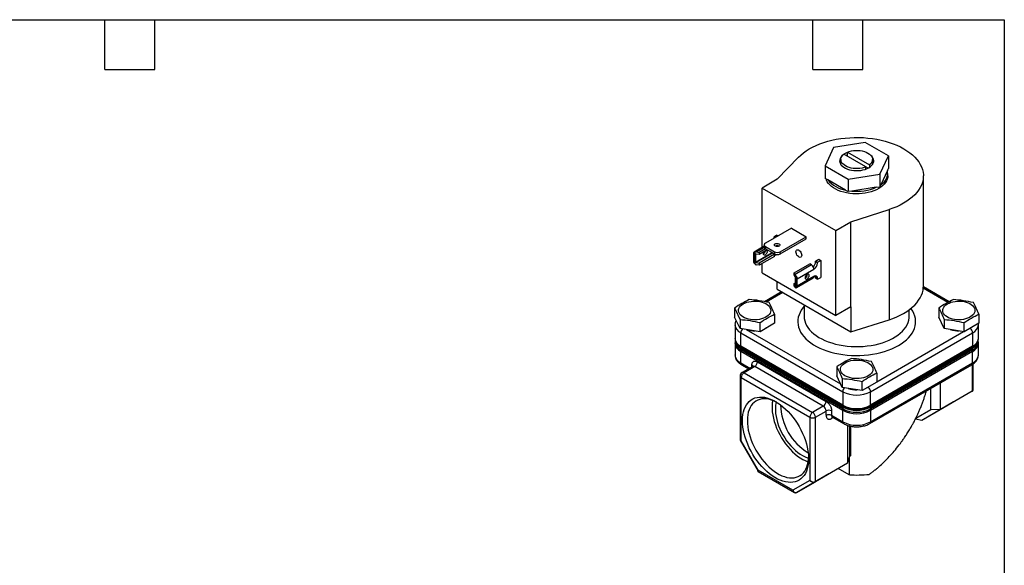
# Model space of a CAD drawing. Header units: inches. Extents: x 0.5 to 21.5, y 0.5 to 16.5.
# Tile 3 of 3: x 9.7 to 21.5, y 9.9 to 16.5. Entities that reach past the tile are written whole.
import ezdxf

# ---------------------------------------------------------------- set-up
doc = ezdxf.new("R2010")
doc.units = ezdxf.units.IN
doc.header["$LTSCALE"] = 2
doc.header["$MEASUREMENT"] = 0
doc.layers.add('TEXT', color=140, linetype='Continuous', lineweight=25)

msp = doc.modelspace()

# ---------------------------------------------------------------- linework, layer by layer
for p, q in [((19.83, 15.024), (19.45, 14.966)), ((20.108, 14.864), (19.83, 15.024)), ((19.45, 14.966), (19.348, 14.746)), ((19.617, 14.909), (19.882, 14.756)), ((19.617, 14.86), (19.617, 14.909)), ((19.028, 14.847), (18.775, 14.583)), ((19.538, 14.821), (19.538, 14.772)), ((19.839, 14.732), (19.574, 14.885)), ((19.583, 14.889), (19.575, 14.884)), ((19.617, 14.871), (19.606, 14.867)), ((19.918, 14.772), (19.918, 14.821)), ((20.006, 14.645), (20.108, 14.864)), ((20.108, 14.864), (20.108, 14.712)), ((19.348, 14.746), (19.626, 14.586)), ((19.348, 14.746), (19.348, 14.594)), ((19.839, 14.706), (19.839, 14.732)), ((19.865, 14.717), (19.839, 14.732)), ((19.882, 14.756), (19.882, 14.727)), ((20.096, 14.687), (20.017, 14.517)), ((20.096, 14.687), (20.108, 14.712)), ((18.775, 14.583), (18.592, 14.477)), ((19.38, 14.576), (19.348, 14.594)), ((19.595, 14.452), (19.38, 14.576)), ((19.626, 14.586), (20.006, 14.645)), ((19.626, 14.586), (19.626, 14.434)), ((20.006, 14.645), (20.006, 14.493)), ((20.101, 14.623), (20.101, 14.653)), ((20.528, 13.3), (20.528, 14.623)), ((18.592, 14.477), (19.476, 13.967)), ((18.592, 13.763), (18.592, 14.477)), ((19.595, 14.452), (19.626, 14.434)), ((19.669, 14.441), (19.626, 14.434)), ((19.963, 14.486), (19.669, 14.441)), ((19.963, 14.486), (20.006, 14.493)), ((20.017, 14.517), (20.006, 14.493)), ((19.659, 14.073), (20.116, 14.219)), ((20.116, 14.219), (20.116, 12.896)), ((19.476, 13.967), (19.659, 14.073)), ((19.659, 13.052), (19.659, 14.073)), ((18.944, 13.995), (18.632, 13.815)), ((18.944, 13.995), (19.123, 13.892)), ((19.476, 12.946), (19.476, 13.967)), ((18.771, 13.911), (18.733, 13.889)), ((18.733, 13.889), (18.747, 13.881)), ((18.733, 13.889), (18.733, 13.88)), ((18.733, 13.88), (18.733, 13.873)), ((18.733, 13.88), (18.739, 13.877)), ((18.771, 13.911), (18.785, 13.903)), ((18.811, 13.712), (19.123, 13.892)), ((18.811, 13.686), (19.123, 13.866)), ((19.123, 13.866), (19.123, 13.892)), ((18.618, 13.778), (18.497, 13.709)), ((18.523, 13.71), (18.618, 13.765)), ((18.632, 13.748), (18.555, 13.704)), ((18.654, 13.736), (18.555, 13.678)), ((18.618, 13.795), (18.618, 13.769)), ((18.632, 13.774), (18.74, 13.712)), ((18.632, 13.774), (18.632, 13.748)), ((18.632, 13.748), (18.74, 13.686)), ((18.794, 13.782), (18.794, 13.779)), ((18.488, 13.69), (18.488, 13.602)), ((18.507, 13.561), (18.507, 13.71)), ((18.513, 13.587), (18.712, 13.702)), ((18.52, 13.685), (18.513, 13.681)), ((18.513, 13.681), (18.513, 13.587)), ((18.718, 13.695), (18.52, 13.581)), ((18.555, 13.678), (18.52, 13.685)), ((18.523, 13.71), (18.555, 13.704)), ((18.555, 13.704), (18.555, 13.678)), ((18.741, 13.682), (18.555, 13.575)), ((18.741, 13.657), (18.555, 13.549)), ((18.741, 13.682), (18.718, 13.695)), ((18.733, 13.69), (18.733, 13.686)), ((18.74, 13.712), (18.74, 13.686)), ((18.741, 13.657), (18.741, 13.682)), ((18.741, 13.681), (18.756, 13.672)), ((18.756, 13.68), (18.756, 13.672)), ((18.756, 13.672), (18.766, 13.678)), ((18.811, 13.686), (18.811, 13.712)), ((19.235, 13.6), (19.273, 13.622)), ((19.235, 13.6), (19.258, 13.586)), ((19.235, 13.59), (19.235, 13.6)), ((19.258, 13.586), (19.296, 13.609)), ((19.273, 13.622), (19.296, 13.609)), ((19.296, 13.609), (19.296, 13.404)), ((18.52, 13.581), (18.555, 13.575)), ((18.555, 13.549), (18.523, 13.555)), ((18.555, 13.575), (18.555, 13.549)), ((18.592, 13.457), (18.592, 13.571)), ((18.979, 13.459), (19.165, 13.566)), ((19.186, 13.554), (18.989, 13.44)), ((19.013, 13.387), (19.215, 13.504)), ((19.186, 13.554), (19.165, 13.566)), ((19.258, 13.577), (19.235, 13.59)), ((19.258, 13.577), (19.258, 13.586)), ((18.592, 13.457), (19.476, 12.946)), ((18.979, 13.433), (18.979, 13.459)), ((18.989, 13.44), (18.979, 13.459)), ((18.991, 13.413), (18.979, 13.433)), ((18.993, 13.311), (18.993, 13.404)), ((18.995, 13.429), (18.995, 13.279)), ((19.005, 13.281), (19.207, 13.397)), ((19.215, 13.416), (19.013, 13.299)), ((19.013, 13.299), (19.013, 13.387)), ((19.11, 13.405), (19.127, 13.415)), ((19.258, 13.392), (19.235, 13.405)), ((19.235, 13.395), (19.235, 13.405)), ((19.235, 13.395), (19.258, 13.382)), ((19.258, 13.382), (19.296, 13.404)), ((19.258, 13.382), (19.258, 13.392)), ((18.775, 13.261), (18.775, 13.35)), ((18.775, 13.261), (19.659, 12.75)), ((18.979, 13.33), (18.993, 13.337)), ((18.979, 13.304), (18.979, 13.33)), ((18.991, 13.309), (18.979, 13.33)), ((18.989, 13.286), (18.979, 13.304)), ((18.991, 13.309), (18.993, 13.311)), ((20.822, 13.103), (20.527, 13.274)), ((20.837, 13.111), (20.528, 13.289)), ((18.827, 13.231), (18.621, 13.112)), ((18.841, 13.223), (18.642, 13.108)), ((18.262, 13.036), (18.262, 12.928)), ((19.098, 13.074), (19.098, 12.936)), ((19.659, 13.052), (19.476, 12.946)), ((19.659, 13.052), (19.659, 12.75)), ((20.358, 12.936), (20.358, 13.016)), ((20.713, 13.036), (20.713, 12.928)), ((18.327, 12.789), (18.262, 12.928)), ((18.327, 12.898), (18.327, 12.789)), ((18.743, 12.962), (18.743, 12.854)), ((19.659, 12.75), (20.116, 12.896)), ((20.778, 12.789), (20.713, 12.928)), ((20.778, 12.898), (20.778, 12.789)), ((21.193, 12.962), (21.193, 12.854)), ((18.267, 12.835), (18.267, 12.673)), ((18.567, 12.752), (18.327, 12.789)), ((18.4, 12.778), (19.533, 12.124)), ((18.567, 12.752), (18.567, 12.861)), ((18.743, 12.854), (18.567, 12.752)), ((18.647, 12.798), (18.633, 12.79)), ((21.018, 12.752), (20.778, 12.789)), ((21.018, 12.752), (21.018, 12.861)), ((21.193, 12.854), (21.018, 12.752)), ((21.083, 12.79), (21.097, 12.798)), ((21.189, 12.673), (21.189, 12.835)), ((18.336, 12.738), (19.561, 12.031)), ((18.336, 12.577), (18.336, 12.738)), ((19.895, 12.031), (21.12, 12.738)), ((19.968, 12.15), (21.012, 12.753)), ((21.12, 12.738), (21.12, 12.577)), ((18.267, 12.612), (18.267, 12.473)), ((18.269, 12.648), (18.269, 12.627)), ((19.561, 11.869), (18.336, 12.577)), ((18.338, 12.552), (19.563, 11.845)), ((18.338, 12.532), (18.338, 12.552)), ((19.563, 11.825), (18.338, 12.532)), ((18.342, 12.563), (19.568, 11.855)), ((19.888, 11.855), (21.114, 12.563)), ((19.893, 11.845), (21.118, 12.552)), ((21.118, 12.532), (19.893, 11.825)), ((21.12, 12.577), (19.895, 11.869)), ((21.118, 12.552), (21.118, 12.532)), ((21.187, 12.627), (21.187, 12.648)), ((21.189, 12.473), (21.189, 12.612)), ((18.336, 12.516), (19.561, 11.808)), ((18.336, 12.377), (18.336, 12.516)), ((19.895, 11.808), (21.12, 12.516)), ((21.12, 12.377), (21.12, 12.516)), ((18.336, 12.377), (18.444, 12.314)), ((18.345, 12.355), (18.43, 12.306)), ((18.479, 12.335), (18.351, 12.261)), ((18.503, 12.332), (18.375, 12.258)), ((18.47, 12.329), (18.47, 12.352)), ((19.327, 11.856), (18.503, 12.332)), ((18.536, 12.39), (19.361, 11.914)), ((19.488, 12.329), (19.488, 12.22)), ((19.885, 11.648), (21.111, 12.355)), ((19.895, 11.669), (21.12, 12.377)), ((21.115, 12.358), (21.115, 12.037)), ((21.128, 12.06), (21.128, 12.367)), ((18.328, 12.22), (18.328, 11.45)), ((18.341, 12.201), (19.166, 11.725)), ((18.341, 11.442), (18.341, 12.201)), ((18.375, 12.258), (19.199, 11.782)), ((19.552, 12.082), (19.488, 12.22)), ((19.552, 12.19), (19.552, 12.082)), ((19.968, 12.255), (19.968, 12.146)), ((19.792, 12.045), (19.552, 12.082)), ((19.792, 12.045), (19.792, 12.153)), ((19.968, 12.146), (19.792, 12.045)), ((19.858, 12.083), (19.872, 12.091)), ((20.617, 11.817), (20.617, 12.07)), ((20.731, 12.136), (20.731, 11.815)), ((19.561, 12.031), (19.561, 11.869)), ((19.895, 11.869), (19.895, 12.031)), ((21.115, 12.037), (20.731, 11.815)), ((21.115, 12.037), (20.892, 11.908)), ((19.327, 11.856), (19.199, 11.782)), ((19.563, 11.845), (19.563, 11.825)), ((19.893, 11.825), (19.893, 11.845)), ((20.892, 11.908), (20.508, 11.686)), ((19.166, 11.725), (19.166, 10.966)), ((19.232, 11.725), (19.361, 11.799)), ((19.232, 10.95), (19.232, 11.725)), ((19.361, 11.747), (19.361, 11.799)), ((19.427, 11.799), (19.427, 11.747)), ((19.427, 11.747), (19.561, 11.669)), ((19.447, 11.719), (19.427, 11.708)), ((19.437, 11.725), (19.571, 11.648)), ((19.561, 11.669), (19.561, 11.808)), ((19.895, 11.808), (19.895, 11.669)), ((20.439, 11.714), (20.617, 11.817)), ((20.439, 11.714), (20.617, 11.817)), ((20.731, 11.815), (20.508, 11.686)), ((20.731, 11.815), (20.617, 11.817)), ((19.616, 11.628), (19.616, 11.172)), ((19.647, 11.257), (19.647, 11.619)), ((19.653, 11.617), (19.653, 11.261)), ((20.508, 11.686), (20.432, 11.7)), ((18.328, 11.447), (18.543, 11.076)), ((18.545, 11.09), (18.341, 11.442)), ((19.616, 11.172), (19.647, 11.257)), ((19.639, 11.237), (19.639, 11.032)), ((19.647, 11.257), (19.653, 11.261)), ((19.616, 11.172), (19.232, 10.95)), ((19.616, 11.172), (19.394, 11.043)), ((18.963, 10.848), (18.545, 11.09)), ((18.545, 11.074), (18.982, 10.821)), ((19.394, 11.043), (19.01, 10.821)), ((19.639, 11.032), (19.507, 11.109)), ((19.166, 10.966), (18.963, 10.848)), ((19.01, 10.821), (19.232, 10.95))]:
    msp.add_line(p, q)
at = {"flags": 128}
for points in [[(19.028, 14.847), (19.056, 14.874), (19.088, 14.9), (19.122, 14.924), (19.159, 14.948), (19.199, 14.969), (19.241, 14.99), (19.286, 15.008), (19.333, 15.025), (19.381, 15.039), (19.431, 15.052), (19.483, 15.063), (19.536, 15.071), (19.589, 15.078), (19.644, 15.082), (19.698, 15.084), (19.753, 15.085), (19.808, 15.083), (19.862, 15.078), (19.916, 15.072), (19.969, 15.063), (20.02, 15.053), (20.071, 15.04), (20.119, 15.026), (20.166, 15.009), (20.211, 14.991), (20.254, 14.971), (20.294, 14.95), (20.331, 14.926), (20.366, 14.902), (20.397, 14.876), (20.426, 14.849), (20.451, 14.821), (20.473, 14.792), (20.491, 14.762), (20.506, 14.731), (20.517, 14.7), (20.524, 14.669), (20.528, 14.638), (20.527, 14.606), (20.524, 14.574), (20.516, 14.543), (20.505, 14.512), (20.49, 14.482), (20.471, 14.452), (20.449, 14.423), (20.424, 14.395), (20.395, 14.368), (20.363, 14.342), (20.328, 14.318), (20.291, 14.295), (20.25, 14.273), (20.208, 14.253), (20.163, 14.235), (20.116, 14.219)], [(19.617, 14.904), (19.604, 14.899), (19.583, 14.889)], [(19.617, 14.909), (19.639, 14.918), (19.664, 14.924), (19.69, 14.928), (19.716, 14.93), (19.743, 14.93), (19.77, 14.928), (19.795, 14.923), (19.82, 14.917), (19.842, 14.908), (19.862, 14.898), (19.88, 14.886), (19.894, 14.873), (19.906, 14.859), (19.913, 14.845), (19.917, 14.829), (19.918, 14.814), (19.914, 14.798), (19.907, 14.784), (19.896, 14.769), (19.882, 14.756)], [(19.564, 14.876), (19.549, 14.863), (19.537, 14.848), (19.529, 14.833), (19.524, 14.817), (19.523, 14.801), (19.526, 14.785), (19.533, 14.769), (19.543, 14.754), (19.557, 14.74), (19.573, 14.727), (19.593, 14.716), (19.616, 14.706), (19.64, 14.698), (19.666, 14.692), (19.693, 14.688), (19.721, 14.687), (19.749, 14.687), (19.777, 14.69), (19.803, 14.695), (19.828, 14.702), (19.852, 14.711), (19.873, 14.721), (19.891, 14.734), (19.907, 14.747), (19.919, 14.762), (19.927, 14.777), (19.932, 14.793), (19.933, 14.809), (19.93, 14.825), (19.923, 14.841), (19.913, 14.856), (19.899, 14.87), (19.891, 14.876)], [(19.839, 14.732), (19.817, 14.724), (19.792, 14.717), (19.766, 14.713), (19.74, 14.711), (19.713, 14.711), (19.686, 14.714), (19.661, 14.718), (19.636, 14.724), (19.614, 14.733), (19.594, 14.743), (19.576, 14.755), (19.561, 14.768), (19.55, 14.782), (19.543, 14.797), (19.539, 14.812), (19.538, 14.827), (19.542, 14.843), (19.549, 14.858), (19.56, 14.872), (19.574, 14.885)], [(19.539, 14.759), (19.539, 14.763), (19.538, 14.772)], [(19.918, 14.772), (19.918, 14.765), (19.917, 14.759)], [(20.101, 14.623), (20.1, 14.607), (20.095, 14.585), (20.087, 14.564), (20.074, 14.543), (20.059, 14.523), (20.039, 14.504), (20.017, 14.487), (19.992, 14.471), (19.964, 14.456), (19.933, 14.443), (19.901, 14.432), (19.866, 14.423), (19.831, 14.416), (19.794, 14.411), (19.756, 14.408), (19.719, 14.408), (19.681, 14.409), (19.644, 14.413), (19.607, 14.419), (19.572, 14.427), (19.539, 14.437), (19.507, 14.449), (19.478, 14.463), (19.451, 14.479), (19.427, 14.496), (19.407, 14.514), (19.389, 14.533), (19.375, 14.553), (19.365, 14.574), (19.36, 14.588)], [(18.655, 13.716), (18.654, 13.706), (18.649, 13.695), (18.643, 13.686), (18.635, 13.678), (18.627, 13.673), (18.619, 13.672), (18.613, 13.674), (18.609, 13.68), (18.608, 13.689), (18.609, 13.699), (18.613, 13.71), (18.615, 13.713)], [(18.75, 13.807), (18.759, 13.811), (18.77, 13.812), (18.782, 13.812), (18.792, 13.809), (18.8, 13.804), (18.805, 13.798), (18.806, 13.792), (18.803, 13.785), (18.797, 13.78), (18.787, 13.776), (18.776, 13.774), (18.765, 13.775), (18.754, 13.778), (18.746, 13.783), (18.742, 13.789), (18.74, 13.795), (18.743, 13.802), (18.75, 13.807)], [(19.069, 13.671), (19.067, 13.66), (19.063, 13.652), (19.057, 13.647), (19.048, 13.645), (19.039, 13.648), (19.029, 13.654), (19.019, 13.662), (19.011, 13.673), (19.004, 13.686), (19, 13.699), (18.998, 13.711), (19, 13.722), (19.004, 13.73), (19.011, 13.735), (19.019, 13.736), (19.029, 13.734), (19.039, 13.728), (19.048, 13.719), (19.057, 13.708), (19.063, 13.696), (19.067, 13.683), (19.069, 13.671)], [(18.507, 13.71), (18.503, 13.71), (18.499, 13.71), (18.496, 13.708), (18.493, 13.706), (18.491, 13.703), (18.49, 13.699), (18.489, 13.695), (18.488, 13.69)], [(19.11, 13.399), (19.111, 13.39), (19.115, 13.385), (19.121, 13.382), (19.129, 13.383), (19.137, 13.388), (19.145, 13.396), (19.151, 13.405), (19.156, 13.416), (19.157, 13.426), (19.156, 13.435), (19.151, 13.441), (19.145, 13.443), (19.137, 13.442), (19.129, 13.437), (19.121, 13.429), (19.115, 13.42), (19.111, 13.409), (19.11, 13.399)], [(18.995, 13.279), (18.999, 13.279), (19.002, 13.28), (19.005, 13.281), (19.008, 13.284), (19.01, 13.287), (19.012, 13.29), (19.013, 13.295), (19.013, 13.299)], [(20.116, 12.896), (20.163, 12.912), (20.208, 12.931), (20.25, 12.95), (20.291, 12.972), (20.328, 12.995), (20.363, 13.019), (20.395, 13.045), (20.424, 13.072), (20.449, 13.1), (20.471, 13.129), (20.49, 13.159), (20.505, 13.189), (20.516, 13.22), (20.524, 13.252), (20.527, 13.283), (20.528, 13.3)], [(18.365, 13.086), (18.386, 13.096), (18.409, 13.105), (18.433, 13.112), (18.459, 13.116), (18.486, 13.119), (18.513, 13.119), (18.54, 13.117), (18.566, 13.113), (18.591, 13.107), (18.614, 13.099), (18.635, 13.089), (18.653, 13.078), (18.669, 13.065), (18.681, 13.051), (18.69, 13.036), (18.695, 13.021), (18.697, 13.005), (18.694, 12.99), (18.688, 12.974), (18.678, 12.96), (18.665, 12.946), (18.649, 12.934), (18.63, 12.923), (18.608, 12.913), (18.585, 12.906), (18.559, 12.9), (18.533, 12.896), (18.506, 12.895), (18.479, 12.896), (18.452, 12.899), (18.427, 12.904), (18.403, 12.911), (18.38, 12.92), (18.361, 12.931), (18.344, 12.943), (18.33, 12.956), (18.319, 12.971), (18.312, 12.986), (18.309, 13.001), (18.309, 13.017), (18.314, 13.032), (18.321, 13.047), (18.333, 13.061), (18.348, 13.074), (18.365, 13.086)], [(19.098, 13.058), (19.083, 13.04), (19.063, 13.012), (19.048, 12.984), (19.036, 12.955), (19.027, 12.925), (19.022, 12.895), (19.021, 12.866), (19.024, 12.836), (19.031, 12.806), (19.041, 12.777), (19.055, 12.748), (19.073, 12.72), (19.094, 12.693), (19.118, 12.667), (19.146, 12.642), (19.177, 12.618), (19.21, 12.595), (19.247, 12.574), (19.286, 12.555), (19.327, 12.537), (19.371, 12.521), (19.416, 12.507), (19.464, 12.495), (19.512, 12.485), (19.562, 12.477), (19.612, 12.471), (19.664, 12.467), (19.715, 12.465), (19.767, 12.466), (19.818, 12.469), (19.869, 12.473), (19.919, 12.48), (19.968, 12.49), (20.016, 12.501), (20.063, 12.514), (20.107, 12.529), (20.15, 12.546), (20.19, 12.564), (20.228, 12.585), (20.263, 12.607), (20.295, 12.63), (20.324, 12.654), (20.35, 12.68), (20.373, 12.707), (20.392, 12.734), (20.408, 12.763), (20.42, 12.792), (20.429, 12.821), (20.434, 12.851), (20.435, 12.881), (20.432, 12.91), (20.425, 12.94), (20.415, 12.969), (20.401, 12.998), (20.383, 13.026), (20.379, 13.032)], [(20.816, 13.086), (20.837, 13.096), (20.859, 13.105), (20.884, 13.112), (20.91, 13.116), (20.936, 13.119), (20.964, 13.119), (20.99, 13.117), (21.017, 13.113), (21.041, 13.107), (21.065, 13.099), (21.086, 13.089), (21.104, 13.078), (21.12, 13.065), (21.132, 13.051), (21.141, 13.036), (21.146, 13.021), (21.147, 13.005), (21.145, 12.99), (21.139, 12.974), (21.129, 12.96), (21.116, 12.946), (21.1, 12.934), (21.081, 12.923), (21.059, 12.913), (21.035, 12.906), (21.01, 12.9), (20.984, 12.896), (20.957, 12.895), (20.93, 12.896), (20.903, 12.899), (20.878, 12.904), (20.853, 12.911), (20.831, 12.92), (20.812, 12.931), (20.794, 12.943), (20.781, 12.956), (20.77, 12.971), (20.763, 12.986), (20.76, 13.001), (20.76, 13.017), (20.764, 13.032), (20.772, 13.047), (20.784, 13.061), (20.798, 13.074), (20.816, 13.086)], [(19.098, 12.936), (19.099, 12.911), (19.105, 12.883), (19.114, 12.855), (19.126, 12.828), (19.142, 12.801), (19.162, 12.776), (19.185, 12.751), (19.212, 12.727), (19.241, 12.705), (19.274, 12.684), (19.309, 12.664), (19.347, 12.646), (19.387, 12.63), (19.429, 12.616), (19.473, 12.603), (19.518, 12.593), (19.565, 12.584), (19.613, 12.578), (19.661, 12.574), (19.71, 12.572), (19.759, 12.572), (19.807, 12.575), (19.855, 12.58), (19.903, 12.586), (19.949, 12.595), (19.994, 12.606), (20.038, 12.619), (20.079, 12.634), (20.119, 12.65), (20.156, 12.669), (20.19, 12.689), (20.222, 12.71), (20.251, 12.733), (20.277, 12.757), (20.299, 12.782), (20.318, 12.808), (20.333, 12.835), (20.345, 12.862), (20.353, 12.89), (20.357, 12.918), (20.358, 12.936)], [(19.591, 12.379), (19.611, 12.389), (19.634, 12.398), (19.658, 12.404), (19.684, 12.409), (19.711, 12.411), (19.738, 12.411), (19.765, 12.41), (19.791, 12.406), (19.816, 12.399), (19.839, 12.391), (19.86, 12.382), (19.879, 12.37), (19.894, 12.357), (19.907, 12.343), (19.915, 12.329), (19.921, 12.313), (19.922, 12.298), (19.92, 12.282), (19.913, 12.267), (19.904, 12.252), (19.891, 12.239), (19.874, 12.226), (19.855, 12.215), (19.834, 12.206), (19.81, 12.198), (19.785, 12.193), (19.758, 12.189), (19.731, 12.188), (19.704, 12.188), (19.678, 12.191), (19.652, 12.197), (19.628, 12.204), (19.606, 12.213), (19.586, 12.223), (19.569, 12.235), (19.555, 12.249), (19.545, 12.263), (19.538, 12.278), (19.534, 12.294), (19.535, 12.309), (19.539, 12.325), (19.547, 12.34), (19.558, 12.354), (19.573, 12.367), (19.591, 12.379)], [(18.356, 11.683), (18.358, 11.72), (18.362, 11.755), (18.368, 11.788), (18.377, 11.818), (18.389, 11.847), (18.403, 11.872), (18.419, 11.895), (18.438, 11.915), (18.459, 11.932), (18.481, 11.945), (18.506, 11.956), (18.532, 11.963), (18.56, 11.966), (18.589, 11.967), (18.619, 11.964), (18.649, 11.957), (18.681, 11.947), (18.713, 11.934), (18.745, 11.917), (18.778, 11.898), (18.81, 11.876), (18.842, 11.85), (18.873, 11.822), (18.904, 11.792), (18.933, 11.76), (18.962, 11.725), (18.988, 11.689), (19.014, 11.651), (19.037, 11.611), (19.059, 11.571), (19.079, 11.53), (19.096, 11.488), (19.112, 11.446), (19.124, 11.405), (19.135, 11.363), (19.143, 11.322), (19.148, 11.282), (19.151, 11.244), (19.151, 11.206), (19.148, 11.17), (19.143, 11.137), (19.135, 11.105), (19.124, 11.075), (19.112, 11.048), (19.096, 11.024), (19.079, 11.003), (19.059, 10.984), (19.037, 10.969), (19.014, 10.957), (18.988, 10.948), (18.962, 10.943), (18.933, 10.941), (18.904, 10.943), (18.873, 10.947), (18.842, 10.956), (18.81, 10.967), (18.778, 10.982), (18.745, 11), (18.713, 11.021), (18.681, 11.045), (18.649, 11.071), (18.619, 11.101), (18.589, 11.132), (18.56, 11.166), (18.532, 11.201), (18.506, 11.238), (18.481, 11.277), (18.459, 11.317), (18.438, 11.358), (18.419, 11.399), (18.403, 11.441), (18.389, 11.483), (18.377, 11.524), (18.368, 11.565), (18.362, 11.606), (18.358, 11.645), (18.356, 11.683)], [(18.768, 11.904), (18.767, 11.905), (18.736, 11.92), (18.705, 11.931), (18.675, 11.94), (18.645, 11.945), (18.617, 11.946), (18.59, 11.944), (18.564, 11.939), (18.539, 11.93), (18.517, 11.919), (18.496, 11.903), (18.478, 11.885), (18.461, 11.864), (18.447, 11.84), (18.436, 11.813), (18.426, 11.784), (18.42, 11.752), (18.416, 11.719), (18.415, 11.683)], [(18.72, 11.926), (18.715, 11.897), (18.713, 11.863), (18.713, 11.827), (18.715, 11.79), (18.721, 11.752), (18.728, 11.713), (18.739, 11.673), (18.752, 11.633), (18.767, 11.593), (18.785, 11.554), (18.804, 11.515), (18.826, 11.477), (18.849, 11.44), (18.874, 11.405), (18.901, 11.371), (18.929, 11.339), (18.958, 11.31), (18.987, 11.283), (19.018, 11.258), (19.049, 11.237), (19.08, 11.218), (19.11, 11.203), (19.141, 11.19), (19.145, 11.189)], [(18.761, 11.908), (18.76, 11.901), (18.754, 11.871), (18.752, 11.839), (18.752, 11.806), (18.754, 11.771), (18.76, 11.734), (18.768, 11.697), (18.778, 11.66), (18.791, 11.622), (18.806, 11.585), (18.823, 11.548), (18.843, 11.511), (18.864, 11.476), (18.887, 11.442), (18.912, 11.41), (18.938, 11.379), (18.965, 11.351), (18.992, 11.325), (19.021, 11.302), (19.05, 11.281), (19.079, 11.264), (19.108, 11.249), (19.137, 11.238), (19.15, 11.234)], [(18.415, 11.683), (18.416, 11.647), (18.42, 11.609), (18.426, 11.569), (18.436, 11.53), (18.447, 11.489), (18.461, 11.449), (18.478, 11.409), (18.496, 11.369), (18.517, 11.33), (18.539, 11.292), (18.564, 11.255), (18.59, 11.22), (18.617, 11.187), (18.645, 11.156), (18.675, 11.127), (18.705, 11.1), (18.736, 11.076), (18.767, 11.055), (18.798, 11.037), (18.829, 11.022), (18.86, 11.011), (18.891, 11.002), (18.92, 10.997), (18.948, 10.996), (18.976, 10.997), (19.002, 11.003), (19.026, 11.011), (19.049, 11.023), (19.069, 11.038), (19.088, 11.057), (19.104, 11.078), (19.118, 11.102), (19.13, 11.129), (19.139, 11.158), (19.146, 11.19), (19.15, 11.223), (19.151, 11.242)]]:
    msp.add_lwpolyline(points, dxfattribs=at)
for centre, radius, start, end in [((19.607, 14.767), 0.0848, 144.5764, 165.3434), ((19.851, 14.768), 0.0823, 14.3384, 35.7418), ((19.94, 14.657), 0.159, 299.0758, 11.1273), ((19.648, 14.792), 0.344, 218.8321, 261.1732), ((19.73, 15.021), 0.583, 264.0089, 293.5772), ((18.582, 13.731), 0.0509, 300.7991, 350.2571), ((18.64, 13.795), 0.0218, 110.7834, 249.2166), ((18.643, 13.771), 0.0251, 185.6948, 245.6253), ((18.639, 13.718), 0.0157, 352.1692, 59.2376), ((18.773, 13.738), 0.0485, 60.3292, 119.6708), ((18.552, 13.606), 0.064, 182.8696, 224.6515), ((18.723, 13.703), 0.0093, 190.6913, 237.3455), ((18.776, 13.78), 0.0769, 242.6097, 297.3903), ((18.776, 13.754), 0.0769, 242.6097, 297.3903), ((19.152, 13.501), 0.063, 2.6055, 57.3945), ((19.142, 13.595), 0.0929, 315.3694, 357.3024), ((19.166, 13.581), 0.0922, 302.6055, 357.3945), ((18.949, 13.384), 0.064, 2.8696, 44.6515), ((19.085, 13.44), 0.0491, 299.7666, 0.2388), ((19.195, 13.414), 0.0202, 305.0133, 6.2988), ((19.232, 13.396), 0.0262, 350.786, 129.2033), ((19.196, 13.406), 0.0388, 358.038, 23.9953), ((18.385, 12.847), 0.119, 185.7167, 245.4857), ((18.408, 12.735), 0.0727, 136.7393, 177.3023), ((18.501, 13.07), 0.309, 250.9094, 271.309), ((20.952, 13.07), 0.309, 251.0782, 271.3357), ((21.047, 12.735), 0.0731, 2.8004, 53.8427), ((21.071, 12.847), 0.119, 294.5358, 354.0264), ((18.385, 12.685), 0.119, 185.8452, 245.4749), ((21.071, 12.685), 0.119, 294.5251, 354.1548), ((18.385, 12.624), 0.119, 185.7167, 245.4857), ((18.387, 12.66), 0.118, 185.8452, 245.4749), ((18.387, 12.639), 0.118, 185.8452, 245.4749), ((18.351, 12.575), 0.0153, 173.7012, 234.9867), ((18.393, 12.515), 0.0575, 162.9675, 179.2669), ((21.105, 12.575), 0.0153, 305.0133, 6.2988), ((21.069, 12.66), 0.118, 294.5251, 354.1548), ((21.069, 12.639), 0.118, 294.5251, 354.1548), ((21.063, 12.515), 0.0575, 0.7331, 17.0325), ((21.071, 12.624), 0.119, 294.5358, 354.0264), ((18.385, 12.485), 0.119, 185.8452, 245.4749), ((21.071, 12.485), 0.119, 294.5251, 354.1548), ((18.359, 12.374), 0.0232, 173.7012, 234.9867), ((18.459, 12.329), 0.0256, 18.8835, 64.387), ((18.489, 12.313), 0.0236, 54.3824, 114.3071), ((18.464, 12.393), 0.0722, 302.6055, 357.3945), ((21.097, 12.374), 0.0232, 305.0133, 6.2988), ((18.375, 12.22), 0.047, 119.9973, 180), ((18.351, 12.222), 0.0236, 185.6948, 245.6253), ((18.413, 12.197), 0.0722, 122.6055, 177.3945), ((18.361, 12.239), 0.0236, 54.3824, 114.3071), ((19.634, 12.028), 0.0727, 136.7393, 177.3023), ((19.727, 12.365), 0.311, 251.1636, 271.2503), ((19.822, 12.027), 0.073, 2.7921, 54.0143), ((19.728, 12.353), 0.363, 242.6097, 297.3903), ((19.498, 11.884), 0.684, 180.9236, 239.071), ((19.288, 11.917), 0.0722, 302.6055, 357.3945), ((19.288, 11.796), 0.0722, 2.6055, 57.3945), ((19.728, 12.191), 0.363, 242.6097, 297.3903), ((19.577, 11.868), 0.0156, 174.3804, 234.293), ((19.619, 11.807), 0.0575, 162.9641, 179.2668), ((19.728, 12.165), 0.36, 242.6097, 297.3903), ((19.728, 12.144), 0.36, 242.6097, 297.3903), ((19.879, 11.868), 0.0156, 305.7065, 5.6196), ((19.837, 11.807), 0.0575, 0.7332, 17.0359), ((19.238, 11.722), 0.0722, 122.6055, 177.3945), ((19.199, 11.789), 0.0722, 242.6097, 297.3903), ((19.16, 11.722), 0.0722, 2.6055, 57.3945), ((19.394, 11.735), 0.0722, 62.6097, 117.3903), ((19.394, 11.682), 0.0722, 62.6097, 117.3903), ((19.449, 11.744), 0.0225, 172.7442, 235.9436), ((19.453, 11.71), 0.0256, 138.8627, 184.3848), ((19.728, 12.13), 0.363, 242.6097, 297.3903), ((19.728, 11.991), 0.363, 242.6097, 297.3903), ((19.585, 11.667), 0.0236, 174.3804, 234.2929), ((19.872, 11.666), 0.0225, 304.0388, 7.2576), ((19.728, 12.557), 1.527, 266.677, 275.6499)]:
    msp.add_arc(centre, radius, start, end)
for centre, major_axis, ratio, start_param, end_param in [((18.523, 13.676), (0.0419, -0.0174), 0.710668, 1.857688, 2.231977), ((18.52, 13.68), (0.00613, -0.00255), 0.710668, 1.857688, 3.428484), ((18.523, 13.589), (0.0419, -0.0174), 0.710668, 4.624991, 4.99928), ((18.52, 13.586), (0.00613, -0.00255), 0.710668, 3.428484, 4.99928), ((18.989, 13.407), (-0.0092, 0.0418), 0.260745, 5.205778, 5.580067), ((18.991, 13.408), (-0.00135, 0.00612), 0.260745, 4.009271, 5.580067), ((18.989, 13.319), (-0.0092, 0.0418), 0.260745, 2.438475, 2.812764), ((18.991, 13.314), (-0.00135, 0.00612), 0.260745, 2.438475, 4.009271)]:
    msp.add_ellipse(centre, major_axis=major_axis, ratio=ratio, start_param=start_param, end_param=end_param)
for points, knots in [([(18.438, 13.138), (18.409, 13.124), (18.38, 13.109), (18.321, 13.075), (18.292, 13.056), (18.262, 13.036)], [0, 0, 0, 0, 0.5, 0.5, 1, 1, 1, 1]), ([(20.889, 13.138), (20.86, 13.124), (20.831, 13.109), (20.772, 13.075), (20.743, 13.056), (20.713, 13.036)], [0, 0, 0, 0, 0.5, 0.5, 1, 1, 1, 1]), ([(18.281, 12.889), (18.279, 12.886), (18.274, 12.877), (18.27, 12.862), (18.266, 12.846), (18.267, 12.837), (18.267, 12.835)], [0, 0, 0, 0, 0.156414, 0.524718, 0.880498, 1, 1, 1, 1]), ([(18.567, 12.861), (18.596, 12.88), (18.625, 12.899), (18.684, 12.933), (18.713, 12.948), (18.743, 12.962)], [0, 0, 0, 0, 0.5, 0.5, 1, 1, 1, 1]), ([(21.018, 12.861), (21.047, 12.88), (21.076, 12.899), (21.135, 12.933), (21.164, 12.948), (21.193, 12.962)], [0, 0, 0, 0, 0.5, 0.5, 1, 1, 1, 1]), ([(21.189, 12.834), (21.189, 12.839), (21.189, 12.844), (21.188, 12.849), (21.188, 12.85)], [0, 0, 0, 0, 0.7903483, 1, 1, 1, 1]), ([(18.267, 12.674), (18.267, 12.668), (18.267, 12.656), (18.272, 12.639), (18.28, 12.622), (18.291, 12.605), (18.305, 12.59), (18.321, 12.575), (18.335, 12.567), (18.342, 12.563)], [0, 0, 0, 0, 0.1291315, 0.2665842, 0.4050955, 0.5465131, 0.6918156, 0.8408801, 1, 1, 1, 1]), ([(21.114, 12.563), (21.118, 12.565), (21.128, 12.571), (21.144, 12.583), (21.16, 12.599), (21.173, 12.616), (21.182, 12.634), (21.188, 12.653), (21.19, 12.666), (21.189, 12.672), (21.189, 12.673)], [0, 0, 0, 0, 0.083542, 0.240223, 0.39682, 0.551487, 0.70249, 0.848814, 0.990841, 1, 1, 1, 1]), ([(18.269, 12.635), (18.268, 12.63), (18.266, 12.622), (18.267, 12.614), (18.267, 12.612)], [0, 0, 0, 0, 0.7101565, 1, 1, 1, 1]), ([(21.189, 12.612), (21.189, 12.616), (21.189, 12.623), (21.187, 12.631), (21.187, 12.634)], [0, 0, 0, 0, 0.553556, 1, 1, 1, 1]), ([(18.267, 12.473), (18.267, 12.469), (18.267, 12.458), (18.271, 12.442), (18.277, 12.424), (18.287, 12.406), (18.3, 12.39), (18.316, 12.375), (18.331, 12.364), (18.342, 12.357), (18.345, 12.355)], [0, 0, 0, 0, 0.088183, 0.221252, 0.354471, 0.489955, 0.629361, 0.773531, 0.922186, 1, 1, 1, 1]), ([(19.664, 12.43), (19.634, 12.416), (19.605, 12.401), (19.546, 12.367), (19.517, 12.349), (19.488, 12.329)], [0, 0, 0, 0, 0.5, 0.5, 1, 1, 1, 1]), ([(21.111, 12.355), (21.114, 12.358), (21.125, 12.364), (21.142, 12.377), (21.158, 12.393), (21.171, 12.409), (21.18, 12.427), (21.187, 12.446), (21.189, 12.462), (21.189, 12.471), (21.189, 12.473)], [0, 0, 0, 0, 0.085122, 0.24245, 0.399387, 0.537517, 0.671168, 0.814734, 0.953418, 1, 1, 1, 1]), ([(18.47, 12.352), (18.47, 12.353), (18.47, 12.356), (18.47, 12.361), (18.471, 12.365), (18.472, 12.37), (18.473, 12.373), (18.475, 12.38), (18.48, 12.388), (18.489, 12.395), (18.499, 12.399), (18.51, 12.399), (18.52, 12.397), (18.528, 12.394), (18.533, 12.391), (18.536, 12.39)], [0, 0, 0, 0, 0.040264, 0.080223, 0.120036, 0.159863, 0.199865, 0.240198, 0.369994, 0.500056, 0.629841, 0.759914, 0.840092, 0.919692, 1, 1, 1, 1]), ([(18.484, 12.339), (18.484, 12.339), (18.484, 12.34), (18.483, 12.337), (18.48, 12.336), (18.479, 12.335)], [0, 0, 0, 0, 0.173206, 0.60971, 1, 1, 1, 1]), ([(19.792, 12.153), (19.822, 12.173), (19.851, 12.192), (19.91, 12.226), (19.939, 12.241), (19.968, 12.255)], [0, 0, 0, 0, 0.5, 0.5, 1, 1, 1, 1]), ([(21.115, 12.037), (21.116, 12.037), (21.117, 12.038), (21.12, 12.04), (21.122, 12.042), (21.124, 12.045), (21.125, 12.048), (21.127, 12.051), (21.128, 12.054), (21.128, 12.057), (21.128, 12.059), (21.128, 12.06)], [0, 0, 0, 0, 0.104128, 0.209722, 0.316911, 0.425817, 0.536557, 0.649243, 0.763979, 0.880867, 1, 1, 1, 1]), ([(20.354, 11.562), (20.363, 11.576), (20.379, 11.603), (20.399, 11.639), (20.418, 11.673), (20.435, 11.708), (20.453, 11.744), (20.471, 11.782), (20.488, 11.822), (20.505, 11.864), (20.522, 11.907), (20.536, 11.949), (20.549, 11.989), (20.558, 12.019), (20.562, 12.035), (20.563, 12.039)], [0, 0, 0, 0, 0.095184, 0.173779, 0.235785, 0.3168, 0.396426, 0.470254, 0.55295, 0.645312, 0.733893, 0.818695, 0.899721, 0.976977, 1, 1, 1, 1]), ([(19.361, 11.914), (19.362, 11.913), (19.365, 11.912), (19.369, 11.909), (19.373, 11.906), (19.377, 11.902), (19.381, 11.898), (19.388, 11.892), (19.397, 11.881), (19.408, 11.865), (19.417, 11.847), (19.422, 11.832), (19.425, 11.819), (19.427, 11.809), (19.427, 11.802), (19.427, 11.799)], [0, 0, 0, 0, 0.040264, 0.080223, 0.120036, 0.159863, 0.199865, 0.240198, 0.369994, 0.500056, 0.629841, 0.759914, 0.840092, 0.919692, 1, 1, 1, 1]), ([(19.568, 11.855), (19.571, 11.853), (19.582, 11.847), (19.602, 11.838), (19.627, 11.83), (19.653, 11.823), (19.68, 11.819), (19.708, 11.816), (19.736, 11.816), (19.764, 11.818), (19.792, 11.821), (19.819, 11.827), (19.844, 11.835), (19.868, 11.844), (19.882, 11.852), (19.888, 11.855)], [0, 0, 0, 0, 0.043272, 0.123835, 0.204222, 0.284398, 0.364363, 0.444173, 0.52391, 0.603669, 0.683522, 0.763565, 0.843897, 0.924608, 1, 1, 1, 1]), ([(19.361, 11.747), (19.361, 11.745), (19.361, 11.742), (19.361, 11.737), (19.362, 11.733), (19.363, 11.729), (19.364, 11.725), (19.366, 11.718), (19.371, 11.71), (19.38, 11.703), (19.39, 11.699), (19.401, 11.699), (19.411, 11.701), (19.419, 11.704), (19.424, 11.707), (19.427, 11.708)], [0, 0, 0, 0, 0.040261, 0.080218, 0.120031, 0.159859, 0.199862, 0.240198, 0.369989, 0.500056, 0.629848, 0.759914, 0.840097, 0.919697, 1, 1, 1, 1]), ([(19.431, 11.727), (19.431, 11.727), (19.43, 11.727), (19.433, 11.727), (19.436, 11.726), (19.437, 11.725)], [0, 0, 0, 0, 0.173567, 0.610115, 1, 1, 1, 1]), ([(19.571, 11.648), (19.575, 11.646), (19.586, 11.639), (19.606, 11.631), (19.631, 11.622), (19.658, 11.616), (19.685, 11.612), (19.713, 11.609), (19.742, 11.609), (19.77, 11.611), (19.797, 11.616), (19.824, 11.622), (19.849, 11.63), (19.87, 11.639), (19.881, 11.645), (19.885, 11.648)], [0, 0, 0, 0, 0.045403, 0.128379, 0.211137, 0.293626, 0.375817, 0.457792, 0.539687, 0.621656, 0.703812, 0.786326, 0.869359, 0.953041, 1, 1, 1, 1]), ([(19.878, 11.037), (19.884, 11.041), (19.894, 11.049), (19.911, 11.061), (19.927, 11.074), (19.943, 11.087), (19.96, 11.1), (19.976, 11.114), (19.993, 11.128), (20.025, 11.157), (20.074, 11.203), (20.134, 11.267), (20.195, 11.336), (20.24, 11.393), (20.274, 11.44), (20.298, 11.474), (20.326, 11.516), (20.344, 11.546), (20.354, 11.562)], [0, 0, 0, 0, 0.028382, 0.057211, 0.086487, 0.116212, 0.146387, 0.177013, 0.208089, 0.239618, 0.359817, 0.489606, 0.609745, 0.744944, 0.792679, 0.8511, 0.920207, 1, 1, 1, 1]), ([(18.328, 11.45), (18.328, 11.449), (18.328, 11.449), (18.328, 11.447), (18.329, 11.446), (18.33, 11.445), (18.332, 11.444), (18.335, 11.443), (18.339, 11.442), (18.341, 11.442)], [0, 0, 0, 0, 0.093381, 0.191584, 0.29464, 0.402576, 0.515416, 0.717249, 1, 1, 1, 1]), ([(18.545, 11.074), (18.545, 11.074), (18.542, 11.074), (18.541, 11.079), (18.543, 11.086), (18.545, 11.09)], [0, 0, 0, 0, 0.0001, 0.514839, 1, 1, 1, 1]), ([(19.166, 10.966), (19.167, 10.965), (19.169, 10.963), (19.172, 10.96), (19.175, 10.958), (19.178, 10.956), (19.183, 10.953), (19.19, 10.949), (19.199, 10.947), (19.207, 10.945), (19.214, 10.945), (19.221, 10.946), (19.227, 10.947), (19.231, 10.949), (19.232, 10.95)], [0, 0, 0, 0, 0.063058, 0.119462, 0.169211, 0.212306, 0.248747, 0.388449, 0.512653, 0.616363, 0.71665, 0.813803, 0.908137, 1, 1, 1, 1]), ([(18.963, 10.848), (18.963, 10.847), (18.964, 10.844), (18.965, 10.841), (18.967, 10.837), (18.969, 10.835), (18.971, 10.831), (18.975, 10.826), (18.982, 10.821), (18.988, 10.819), (18.993, 10.817), (18.999, 10.817), (19.004, 10.819), (19.008, 10.82), (19.01, 10.821)], [0, 0, 0, 0, 0.063058, 0.119462, 0.169211, 0.212306, 0.248747, 0.388449, 0.512653, 0.616363, 0.71665, 0.813803, 0.908137, 1, 1, 1, 1])]:
    msp.add_open_spline(points, degree=3, knots=knots)
for points in [[(18.678, 13.101), (18.638, 13.11), (18.558, 13.126), (18.478, 13.135), (18.438, 13.138)], [(21.129, 13.101), (21.089, 13.11), (21.009, 13.126), (20.929, 13.135), (20.889, 13.138)], [(18.262, 13.036), (18.273, 13.016), (18.295, 12.974), (18.316, 12.924), (18.327, 12.898)], [(18.743, 12.962), (18.732, 12.988), (18.71, 13.038), (18.689, 13.081), (18.678, 13.101)], [(20.713, 13.036), (20.724, 13.016), (20.745, 12.974), (20.767, 12.924), (20.778, 12.898)], [(21.193, 12.962), (21.183, 12.988), (21.161, 13.038), (21.14, 13.081), (21.129, 13.101)], [(18.327, 12.898), (18.367, 12.895), (18.447, 12.886), (18.527, 12.87), (18.567, 12.861)], [(20.778, 12.898), (20.818, 12.895), (20.898, 12.886), (20.978, 12.87), (21.018, 12.861)], [(19.904, 12.393), (19.864, 12.402), (19.784, 12.418), (19.704, 12.427), (19.664, 12.43)], [(19.488, 12.329), (19.499, 12.309), (19.52, 12.266), (19.541, 12.216), (19.552, 12.19)], [(19.968, 12.255), (19.957, 12.281), (19.936, 12.331), (19.914, 12.373), (19.904, 12.393)], [(19.552, 12.19), (19.592, 12.187), (19.672, 12.178), (19.752, 12.162), (19.792, 12.153)], [(19.653, 11.261), (19.65, 11.259), (19.648, 11.258), (19.645, 11.256)]]:
    msp.add_open_spline(points, degree=3)
at = {"layer": 'TEXT'}
for p, q in [((0.5, 16.5), (21.5, 16.5)), ((10.7, 15.9), (10.7, 16.5)), ((11.3, 15.9), (11.3, 16.5)), ((19.2, 15.9), (19.2, 16.5)), ((19.8, 15.9), (19.8, 16.5)), ((21.5, 16.5), (21.5, 0.5)), ((10.7, 15.9), (11.3, 15.9)), ((19.2, 15.9), (19.8, 15.9))]:
    msp.add_line(p, q, dxfattribs=at)

doc.saveas('drawing.dxf')
